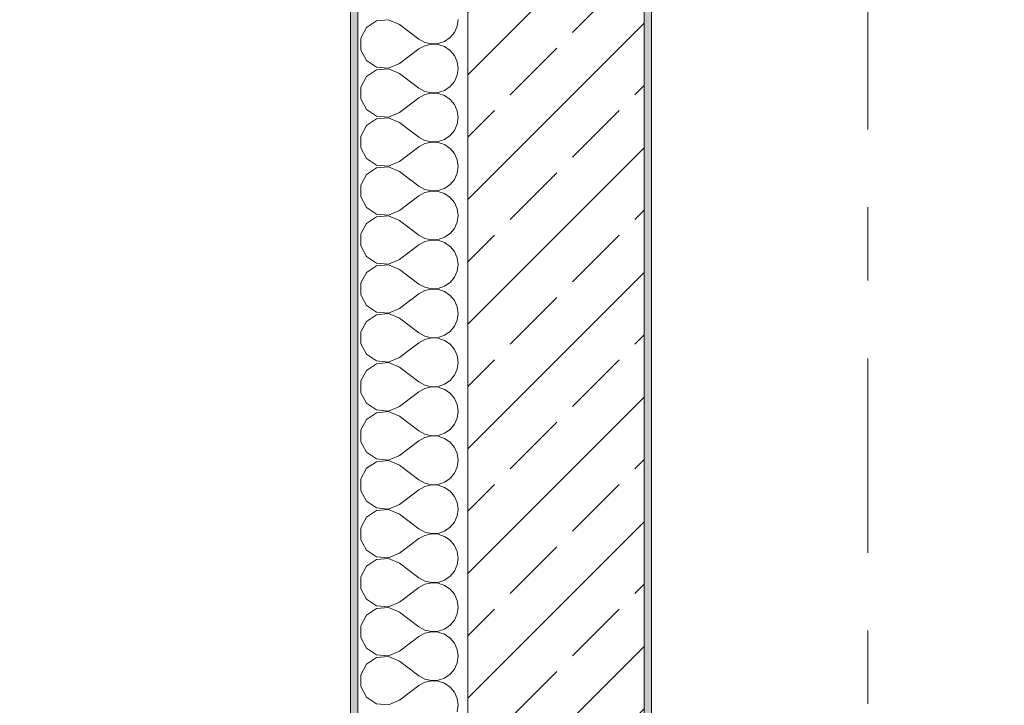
# Model space of a CAD drawing. Header units: metres. Extents: x -4 to 99, y -11 to 17.
# Tile 33 of 256: x -0.626 to 0.716, y 8.8 to 9.733. Entities that reach past the tile are written whole.
import ezdxf

# ---------------------------------------------------------------- set-up
doc = ezdxf.new("R2010")
doc.units = ezdxf.units.M
doc.header["$MEASUREMENT"] = 0
doc.linetypes.add('Strichlinie doppelt', pattern=[0.546806, 0.264583, -0.105833, 0.070556, -0.105833])
for name, color, linetype in [('152 - Bemaßung_ Beschriftung.Ausbau', 7, 'Continuous'), ('451 - Universal.Achsen Raster', 7, 'Continuous'), ('603 - Struktur.Bodenplatte_ Decke Roh', 7, 'Continuous'), ('604 - Struktur.Wand Aussen', 7, 'Continuous'), ('650 - Abdeckung.Fußboden Aufbau', 7, 'Continuous')]:
    doc.layers.add(name, color=color, linetype=linetype)
doc.styles.add('ERSTELLTER_STIL_2', font='txt')
doc.dimstyles.new('ERSTELLTER_STIL__1', dxfattribs={"dimtxt": 0.1, "dimasz": 0.0532, "dimexe": 0.18, "dimexo": 0.0625, "dimgap": 0, "dimtad": 1, "dimzin": 0, "dimdsep": 46, "dimtxsty": 'ERSTELLTER_STIL_2', "dimblk": 'ARROWHEAD_2', "dimblk1": 'ARROWHEAD_2', "dimblk2": 'ARROWHEAD_2', "dimcen": 0.09, "dimse1": 1, "dimse2": 1, "dimclrd": 7, "dimclre": 7, "dimclrt": 7, "dimazin": 0, "dimtfac": 1, "dimtdec": 4, "dimtmove": 0, "dimatfit": 3, "dimfxl": 1, "dimtolj": 1, "dimtzin": 0, "dimarcsym": 0})

# ---------------------------------------------------------------- blocks, each defined once
blk = doc.blocks.new('*X18')
at = {"layer": '604 - Struktur.Wand Aussen', "color": 7, "linetype": 'Continuous', "lineweight": 5}
for p, q in [((-0.1395, 9.7314), (-0.153, 9.7224)), ((-0.1233, 9.733), (-0.1395, 9.7314)), ((-0.1083, 9.7267), (-0.1233, 9.733)), ((-0.1083, 9.7267), (-0.0817, 9.7067)), ((-0.0296, 9.7242), (-0.0283, 9.7333)), ((-0.153, 9.7224), (-0.1607, 9.7081)), ((-0.0392, 9.7087), (-0.0333, 9.7158)), ((-0.0333, 9.7158), (-0.0296, 9.7242)), ((-0.1607, 9.7081), (-0.1607, 9.6919)), ((-0.0817, 9.7067), (-0.0736, 9.7022)), ((-0.0736, 9.7022), (-0.0647, 9.7001)), ((-0.0647, 9.6999), (-0.0736, 9.6978)), ((-0.0647, 9.7001), (-0.0555, 9.7006)), ((-0.0555, 9.6994), (-0.0647, 9.6999)), ((-0.0555, 9.7006), (-0.0468, 9.7035)), ((-0.0468, 9.6965), (-0.0555, 9.6994)), ((-0.0468, 9.7035), (-0.0392, 9.7087)), ((-0.1607, 9.6919), (-0.153, 9.6776)), ((-0.1083, 9.6733), (-0.0817, 9.6933)), ((-0.0736, 9.6978), (-0.0817, 9.6933)), ((-0.0392, 9.6913), (-0.0468, 9.6965)), ((-0.0333, 9.6842), (-0.0392, 9.6913)), ((-0.153, 9.6776), (-0.1395, 9.6686)), ((-0.1233, 9.667), (-0.1083, 9.6733)), ((-0.0296, 9.6758), (-0.0333, 9.6842)), ((-0.0283, 9.6667), (-0.0296, 9.6758)), ((-0.1395, 9.6648), (-0.153, 9.6558)), ((-0.1395, 9.6686), (-0.1233, 9.667)), ((-0.1233, 9.6663), (-0.1395, 9.6648)), ((-0.1083, 9.66), (-0.1233, 9.6663)), ((-0.1083, 9.66), (-0.0817, 9.64)), ((-0.0296, 9.6576), (-0.0283, 9.6667)), ((-0.153, 9.6558), (-0.1607, 9.6415)), ((-0.0392, 9.6421), (-0.0333, 9.6491)), ((-0.0333, 9.6491), (-0.0296, 9.6576)), ((-0.1607, 9.6415), (-0.1607, 9.6252)), ((-0.0817, 9.64), (-0.0736, 9.6355)), ((-0.0736, 9.6311), (-0.0817, 9.6267)), ((-0.0736, 9.6355), (-0.0647, 9.6335)), ((-0.0647, 9.6332), (-0.0736, 9.6311)), ((-0.0647, 9.6335), (-0.0555, 9.6339)), ((-0.0555, 9.6328), (-0.0647, 9.6332)), ((-0.0555, 9.6339), (-0.0468, 9.6369)), ((-0.0468, 9.6298), (-0.0555, 9.6328)), ((-0.0468, 9.6369), (-0.0392, 9.6421)), ((-0.1607, 9.6252), (-0.153, 9.6109)), ((-0.1083, 9.6067), (-0.0817, 9.6267)), ((-0.0392, 9.6246), (-0.0468, 9.6298)), ((-0.0333, 9.6175), (-0.0392, 9.6246)), ((-0.0296, 9.6091), (-0.0333, 9.6175)), ((-0.153, 9.6109), (-0.1395, 9.6019)), ((-0.1233, 9.6004), (-0.1083, 9.6067)), ((-0.0283, 9.6), (-0.0296, 9.6091)), ((-0.1395, 9.5981), (-0.153, 9.5891)), ((-0.1395, 9.6019), (-0.1233, 9.6004)), ((-0.1233, 9.5996), (-0.1395, 9.5981)), ((-0.1083, 9.5933), (-0.1233, 9.5996)), ((-0.1083, 9.5933), (-0.0817, 9.5733)), ((-0.0333, 9.5825), (-0.0296, 9.5909)), ((-0.0296, 9.5909), (-0.0283, 9.6)), ((-0.153, 9.5891), (-0.1607, 9.5748)), ((-0.0392, 9.5754), (-0.0333, 9.5825)), ((-0.1607, 9.5748), (-0.1607, 9.5585)), ((-0.0817, 9.5733), (-0.0736, 9.5689)), ((-0.0736, 9.5645), (-0.0817, 9.56)), ((-0.0736, 9.5689), (-0.0647, 9.5668)), ((-0.0647, 9.5665), (-0.0736, 9.5645)), ((-0.0647, 9.5668), (-0.0555, 9.5672)), ((-0.0555, 9.5661), (-0.0647, 9.5665)), ((-0.0555, 9.5672), (-0.0468, 9.5702)), ((-0.0468, 9.5631), (-0.0555, 9.5661)), ((-0.0468, 9.5702), (-0.0392, 9.5754)), ((-0.1607, 9.5585), (-0.153, 9.5442)), ((-0.1083, 9.54), (-0.0817, 9.56)), ((-0.0392, 9.5579), (-0.0468, 9.5631)), ((-0.0333, 9.5509), (-0.0392, 9.5579)), ((-0.0296, 9.5424), (-0.0333, 9.5509)), ((-0.153, 9.5442), (-0.1395, 9.5352)), ((-0.1233, 9.5337), (-0.1083, 9.54)), ((-0.0283, 9.5333), (-0.0296, 9.5424)), ((-0.1395, 9.5314), (-0.153, 9.5224)), ((-0.1395, 9.5352), (-0.1233, 9.5337)), ((-0.1233, 9.533), (-0.1395, 9.5314)), ((-0.1083, 9.5267), (-0.1233, 9.533)), ((-0.1083, 9.5267), (-0.0817, 9.5067)), ((-0.0333, 9.5158), (-0.0296, 9.5242)), ((-0.0296, 9.5242), (-0.0283, 9.5333)), ((-0.153, 9.5224), (-0.1607, 9.5081)), ((-0.0392, 9.5087), (-0.0333, 9.5158)), ((-0.1607, 9.5081), (-0.1607, 9.4919)), ((-0.0817, 9.5067), (-0.0736, 9.5022)), ((-0.0736, 9.4978), (-0.0817, 9.4933)), ((-0.0736, 9.5022), (-0.0647, 9.5001)), ((-0.0647, 9.4999), (-0.0736, 9.4978)), ((-0.0647, 9.5001), (-0.0555, 9.5006)), ((-0.0555, 9.4994), (-0.0647, 9.4999)), ((-0.0555, 9.5006), (-0.0468, 9.5035)), ((-0.0468, 9.4965), (-0.0555, 9.4994)), ((-0.0468, 9.5035), (-0.0392, 9.5087)), ((-0.1607, 9.4919), (-0.153, 9.4776)), ((-0.1083, 9.4733), (-0.0817, 9.4933)), ((-0.0392, 9.4913), (-0.0468, 9.4965)), ((-0.0333, 9.4842), (-0.0392, 9.4913)), ((-0.0296, 9.4758), (-0.0333, 9.4842)), ((-0.153, 9.4776), (-0.1395, 9.4686)), ((-0.1233, 9.467), (-0.1083, 9.4733)), ((-0.0283, 9.4667), (-0.0296, 9.4758)), ((-0.1395, 9.4648), (-0.153, 9.4558)), ((-0.1395, 9.4686), (-0.1233, 9.467)), ((-0.1233, 9.4663), (-0.1395, 9.4648)), ((-0.1083, 9.46), (-0.1233, 9.4663)), ((-0.1083, 9.46), (-0.0817, 9.44)), ((-0.0333, 9.4491), (-0.0296, 9.4576)), ((-0.0296, 9.4576), (-0.0283, 9.4667)), ((-0.153, 9.4558), (-0.1607, 9.4415)), ((-0.0392, 9.4421), (-0.0333, 9.4491)), ((-0.1607, 9.4415), (-0.1607, 9.4252)), ((-0.0817, 9.44), (-0.0736, 9.4355)), ((-0.0736, 9.4311), (-0.0817, 9.4267)), ((-0.0736, 9.4355), (-0.0647, 9.4335)), ((-0.0647, 9.4332), (-0.0736, 9.4311)), ((-0.0647, 9.4335), (-0.0555, 9.4339)), ((-0.0555, 9.4328), (-0.0647, 9.4332)), ((-0.0555, 9.4339), (-0.0468, 9.4369)), ((-0.0468, 9.4298), (-0.0555, 9.4328)), ((-0.0468, 9.4369), (-0.0392, 9.4421)), ((-0.0392, 9.4246), (-0.0468, 9.4298)), ((-0.1607, 9.4252), (-0.153, 9.4109)), ((-0.1083, 9.4067), (-0.0817, 9.4267)), ((-0.0333, 9.4175), (-0.0392, 9.4246)), ((-0.0296, 9.4091), (-0.0333, 9.4175)), ((-0.153, 9.4109), (-0.1395, 9.4019)), ((-0.1233, 9.4004), (-0.1083, 9.4067)), ((-0.0283, 9.4), (-0.0296, 9.4091)), ((-0.1395, 9.3981), (-0.153, 9.3891)), ((-0.1395, 9.4019), (-0.1233, 9.4004)), ((-0.1233, 9.3996), (-0.1395, 9.3981)), ((-0.1083, 9.3933), (-0.1233, 9.3996)), ((-0.1083, 9.3933), (-0.0817, 9.3733)), ((-0.0333, 9.3825), (-0.0296, 9.3909)), ((-0.0296, 9.3909), (-0.0283, 9.4)), ((-0.153, 9.3891), (-0.1607, 9.3748)), ((-0.0392, 9.3754), (-0.0333, 9.3825)), ((-0.1607, 9.3748), (-0.1607, 9.3585)), ((-0.0817, 9.3733), (-0.0736, 9.3689)), ((-0.0736, 9.3645), (-0.0817, 9.36)), ((-0.0736, 9.3689), (-0.0647, 9.3668)), ((-0.0647, 9.3665), (-0.0736, 9.3645)), ((-0.0647, 9.3668), (-0.0555, 9.3672)), ((-0.0555, 9.3661), (-0.0647, 9.3665)), ((-0.0555, 9.3672), (-0.0468, 9.3702)), ((-0.0468, 9.3631), (-0.0555, 9.3661)), ((-0.0468, 9.3702), (-0.0392, 9.3754)), ((-0.0392, 9.3579), (-0.0468, 9.3631)), ((-0.1607, 9.3585), (-0.153, 9.3442)), ((-0.1083, 9.34), (-0.0817, 9.36)), ((-0.0333, 9.3509), (-0.0392, 9.3579)), ((-0.0296, 9.3424), (-0.0333, 9.3509)), ((-0.153, 9.3442), (-0.1395, 9.3352)), ((-0.1233, 9.3337), (-0.1083, 9.34)), ((-0.0283, 9.3333), (-0.0296, 9.3424)), ((-0.153, 9.3224), (-0.1607, 9.3081)), ((-0.1395, 9.3314), (-0.153, 9.3224)), ((-0.1395, 9.3352), (-0.1233, 9.3337)), ((-0.1233, 9.333), (-0.1395, 9.3314)), ((-0.1083, 9.3267), (-0.1233, 9.333)), ((-0.1083, 9.3267), (-0.0817, 9.3067)), ((-0.0333, 9.3158), (-0.0296, 9.3242)), ((-0.0296, 9.3242), (-0.0283, 9.3333)), ((-0.0392, 9.3087), (-0.0333, 9.3158)), ((-0.1607, 9.3081), (-0.1607, 9.2919)), ((-0.0817, 9.3067), (-0.0736, 9.3022)), ((-0.0736, 9.2978), (-0.0817, 9.2933)), ((-0.0736, 9.3022), (-0.0647, 9.3001)), ((-0.0647, 9.2999), (-0.0736, 9.2978)), ((-0.0647, 9.3001), (-0.0555, 9.3006)), ((-0.0555, 9.2994), (-0.0647, 9.2999)), ((-0.0555, 9.3006), (-0.0468, 9.3035)), ((-0.0468, 9.2965), (-0.0555, 9.2994)), ((-0.0468, 9.3035), (-0.0392, 9.3087)), ((-0.0392, 9.2913), (-0.0468, 9.2965)), ((-0.1607, 9.2919), (-0.153, 9.2776)), ((-0.1083, 9.2733), (-0.0817, 9.2933)), ((-0.0333, 9.2842), (-0.0392, 9.2913)), ((-0.0296, 9.2758), (-0.0333, 9.2842)), ((-0.153, 9.2776), (-0.1395, 9.2686)), ((-0.1233, 9.267), (-0.1083, 9.2733)), ((-0.0283, 9.2667), (-0.0296, 9.2758)), ((-0.153, 9.2558), (-0.1607, 9.2415)), ((-0.1395, 9.2648), (-0.153, 9.2558)), ((-0.1395, 9.2686), (-0.1233, 9.267)), ((-0.1233, 9.2663), (-0.1395, 9.2648)), ((-0.1083, 9.26), (-0.1233, 9.2663)), ((-0.1083, 9.26), (-0.0817, 9.24)), ((-0.0333, 9.2491), (-0.0296, 9.2576)), ((-0.0296, 9.2576), (-0.0283, 9.2667)), ((-0.0468, 9.2369), (-0.0392, 9.2421)), ((-0.0392, 9.2421), (-0.0333, 9.2491)), ((-0.1607, 9.2415), (-0.1607, 9.2252)), ((-0.0817, 9.24), (-0.0736, 9.2355)), ((-0.0736, 9.2311), (-0.0817, 9.2267)), ((-0.0736, 9.2355), (-0.0647, 9.2335)), ((-0.0647, 9.2332), (-0.0736, 9.2311)), ((-0.0647, 9.2335), (-0.0555, 9.2339)), ((-0.0555, 9.2328), (-0.0647, 9.2332)), ((-0.0555, 9.2339), (-0.0468, 9.2369)), ((-0.0468, 9.2298), (-0.0555, 9.2328)), ((-0.0392, 9.2246), (-0.0468, 9.2298)), ((-0.1607, 9.2252), (-0.153, 9.2109)), ((-0.1083, 9.2067), (-0.0817, 9.2267)), ((-0.0333, 9.2175), (-0.0392, 9.2246)), ((-0.0296, 9.2091), (-0.0333, 9.2175)), ((-0.153, 9.2109), (-0.1395, 9.2019)), ((-0.1395, 9.2019), (-0.1233, 9.2004)), ((-0.1233, 9.2004), (-0.1083, 9.2067)), ((-0.0283, 9.2), (-0.0296, 9.2091)), ((-0.153, 9.1891), (-0.1607, 9.1748)), ((-0.1395, 9.1981), (-0.153, 9.1891)), ((-0.1233, 9.1996), (-0.1395, 9.1981)), ((-0.1083, 9.1933), (-0.1233, 9.1996)), ((-0.1083, 9.1933), (-0.0817, 9.1733)), ((-0.0333, 9.1825), (-0.0296, 9.1909)), ((-0.0296, 9.1909), (-0.0283, 9.2)), ((-0.0468, 9.1702), (-0.0392, 9.1754)), ((-0.0392, 9.1754), (-0.0333, 9.1825)), ((-0.1607, 9.1748), (-0.1607, 9.1585)), ((-0.0817, 9.1733), (-0.0736, 9.1689)), ((-0.0736, 9.1645), (-0.0817, 9.16)), ((-0.0736, 9.1689), (-0.0647, 9.1668)), ((-0.0647, 9.1665), (-0.0736, 9.1645)), ((-0.0647, 9.1668), (-0.0555, 9.1672)), ((-0.0555, 9.1661), (-0.0647, 9.1665)), ((-0.0555, 9.1672), (-0.0468, 9.1702)), ((-0.0468, 9.1631), (-0.0555, 9.1661)), ((-0.0392, 9.1579), (-0.0468, 9.1631)), ((-0.1607, 9.1585), (-0.153, 9.1442)), ((-0.1083, 9.14), (-0.0817, 9.16)), ((-0.0333, 9.1509), (-0.0392, 9.1579)), ((-0.0296, 9.1424), (-0.0333, 9.1509)), ((-0.153, 9.1442), (-0.1395, 9.1352)), ((-0.1395, 9.1352), (-0.1233, 9.1337)), ((-0.1233, 9.1337), (-0.1083, 9.14)), ((-0.0283, 9.1333), (-0.0296, 9.1424)), ((-0.153, 9.1224), (-0.1607, 9.1081)), ((-0.1395, 9.1314), (-0.153, 9.1224)), ((-0.1233, 9.133), (-0.1395, 9.1314)), ((-0.1083, 9.1267), (-0.1233, 9.133)), ((-0.1083, 9.1267), (-0.0817, 9.1067)), ((-0.0333, 9.1158), (-0.0296, 9.1242)), ((-0.0296, 9.1242), (-0.0283, 9.1333)), ((-0.1607, 9.1081), (-0.1607, 9.0919)), ((-0.0468, 9.1035), (-0.0392, 9.1087)), ((-0.0392, 9.1087), (-0.0333, 9.1158)), ((-0.0817, 9.1067), (-0.0736, 9.1022)), ((-0.0736, 9.0978), (-0.0817, 9.0933)), ((-0.0736, 9.1022), (-0.0647, 9.1001)), ((-0.0647, 9.0999), (-0.0736, 9.0978)), ((-0.0647, 9.1001), (-0.0555, 9.1006)), ((-0.0555, 9.0994), (-0.0647, 9.0999)), ((-0.0555, 9.1006), (-0.0468, 9.1035)), ((-0.0468, 9.0965), (-0.0555, 9.0994)), ((-0.0392, 9.0913), (-0.0468, 9.0965)), ((-0.1607, 9.0919), (-0.153, 9.0776)), ((-0.1083, 9.0733), (-0.0817, 9.0933)), ((-0.0333, 9.0842), (-0.0392, 9.0913)), ((-0.0296, 9.0758), (-0.0333, 9.0842)), ((-0.153, 9.0776), (-0.1395, 9.0686)), ((-0.1395, 9.0686), (-0.1233, 9.067)), ((-0.1233, 9.067), (-0.1083, 9.0733)), ((-0.0283, 9.0667), (-0.0296, 9.0758)), ((-0.153, 9.0558), (-0.1607, 9.0415)), ((-0.1395, 9.0648), (-0.153, 9.0558)), ((-0.1233, 9.0663), (-0.1395, 9.0648)), ((-0.1083, 9.06), (-0.1233, 9.0663)), ((-0.1083, 9.06), (-0.0817, 9.04)), ((-0.0333, 9.0491), (-0.0296, 9.0576)), ((-0.0296, 9.0576), (-0.0283, 9.0667)), ((-0.1607, 9.0415), (-0.1607, 9.0252)), ((-0.0468, 9.0369), (-0.0392, 9.0421)), ((-0.0392, 9.0421), (-0.0333, 9.0491)), ((-0.0817, 9.04), (-0.0736, 9.0355)), ((-0.0736, 9.0311), (-0.0817, 9.0267)), ((-0.0736, 9.0355), (-0.0647, 9.0335)), ((-0.0647, 9.0332), (-0.0736, 9.0311)), ((-0.0647, 9.0335), (-0.0555, 9.0339)), ((-0.0555, 9.0328), (-0.0647, 9.0332)), ((-0.0555, 9.0339), (-0.0468, 9.0369)), ((-0.0468, 9.0298), (-0.0555, 9.0328)), ((-0.0392, 9.0246), (-0.0468, 9.0298)), ((-0.1607, 9.0252), (-0.153, 9.0109)), ((-0.1083, 9.0067), (-0.0817, 9.0267)), ((-0.0333, 9.0175), (-0.0392, 9.0246)), ((-0.0296, 9.0091), (-0.0333, 9.0175)), ((-0.153, 9.0109), (-0.1395, 9.0019)), ((-0.1395, 9.0019), (-0.1233, 9.0004)), ((-0.1233, 9.0004), (-0.1083, 9.0067)), ((-0.0283, 9), (-0.0296, 9.0091)), ((-0.153, 8.9891), (-0.1607, 8.9748)), ((-0.1395, 8.9981), (-0.153, 8.9891)), ((-0.1233, 8.9996), (-0.1395, 8.9981)), ((-0.1083, 8.9933), (-0.1233, 8.9996)), ((-0.1083, 8.9933), (-0.0817, 8.9733)), ((-0.0333, 8.9825), (-0.0296, 8.9909)), ((-0.0296, 8.9909), (-0.0283, 9)), ((-0.1607, 8.9748), (-0.1607, 8.9585)), ((-0.0468, 8.9702), (-0.0392, 8.9754)), ((-0.0392, 8.9754), (-0.0333, 8.9825)), ((-0.0817, 8.9733), (-0.0736, 8.9689)), ((-0.0736, 8.9645), (-0.0817, 8.96)), ((-0.0736, 8.9689), (-0.0647, 8.9668)), ((-0.0647, 8.9665), (-0.0736, 8.9645)), ((-0.0647, 8.9668), (-0.0555, 8.9672)), ((-0.0555, 8.9661), (-0.0647, 8.9665)), ((-0.0555, 8.9672), (-0.0468, 8.9702)), ((-0.0468, 8.9631), (-0.0555, 8.9661)), ((-0.0392, 8.9579), (-0.0468, 8.9631)), ((-0.1607, 8.9585), (-0.153, 8.9442)), ((-0.1083, 8.94), (-0.0817, 8.96)), ((-0.0333, 8.9509), (-0.0392, 8.9579)), ((-0.0296, 8.9424), (-0.0333, 8.9509)), ((-0.153, 8.9442), (-0.1395, 8.9352)), ((-0.1395, 8.9352), (-0.1233, 8.9337)), ((-0.1233, 8.9337), (-0.1083, 8.94)), ((-0.0283, 8.9333), (-0.0296, 8.9424)), ((-0.153, 8.9224), (-0.1607, 8.9081)), ((-0.1395, 8.9314), (-0.153, 8.9224)), ((-0.1233, 8.933), (-0.1395, 8.9314)), ((-0.1083, 8.9267), (-0.1233, 8.933)), ((-0.1083, 8.9267), (-0.0817, 8.9067)), ((-0.0333, 8.9158), (-0.0296, 8.9242)), ((-0.0296, 8.9242), (-0.0283, 8.9333)), ((-0.1607, 8.9081), (-0.1607, 8.8919)), ((-0.0817, 8.9067), (-0.0736, 8.9022)), ((-0.0468, 8.9035), (-0.0392, 8.9087)), ((-0.0392, 8.9087), (-0.0333, 8.9158)), ((-0.1083, 8.8733), (-0.0817, 8.8933)), ((-0.0736, 8.8978), (-0.0817, 8.8933)), ((-0.0736, 8.9022), (-0.0647, 8.9001)), ((-0.0647, 8.8999), (-0.0736, 8.8978)), ((-0.0647, 8.9001), (-0.0555, 8.9006)), ((-0.0555, 8.8994), (-0.0647, 8.8999)), ((-0.0555, 8.9006), (-0.0468, 8.9035)), ((-0.0468, 8.8965), (-0.0555, 8.8994)), ((-0.0392, 8.8913), (-0.0468, 8.8965)), ((-0.1607, 8.8919), (-0.153, 8.8776)), ((-0.0333, 8.8842), (-0.0392, 8.8913)), ((-0.0296, 8.8758), (-0.0333, 8.8842)), ((-0.153, 8.8776), (-0.1395, 8.8686)), ((-0.1395, 8.8686), (-0.1233, 8.867)), ((-0.1233, 8.867), (-0.1083, 8.8733)), ((-0.0283, 8.8667), (-0.0296, 8.8758)), ((-0.0296, 8.8576), (-0.0283, 8.8667)), ((-0.153, 8.8558), (-0.1607, 8.8415)), ((-0.1395, 8.8648), (-0.153, 8.8558)), ((-0.1233, 8.8663), (-0.1395, 8.8648)), ((-0.1083, 8.86), (-0.1233, 8.8663)), ((-0.1083, 8.86), (-0.0817, 8.84)), ((-0.0333, 8.8491), (-0.0296, 8.8576)), ((-0.1607, 8.8415), (-0.1607, 8.8252)), ((-0.0817, 8.84), (-0.0736, 8.8355)), ((-0.0468, 8.8369), (-0.0392, 8.8421)), ((-0.0392, 8.8421), (-0.0333, 8.8491)), ((-0.1083, 8.8067), (-0.0817, 8.8267)), ((-0.0736, 8.8311), (-0.0817, 8.8267)), ((-0.0736, 8.8355), (-0.0647, 8.8335)), ((-0.0647, 8.8332), (-0.0736, 8.8311)), ((-0.0647, 8.8335), (-0.0555, 8.8339)), ((-0.0555, 8.8328), (-0.0647, 8.8332)), ((-0.0555, 8.8339), (-0.0468, 8.8369)), ((-0.0468, 8.8298), (-0.0555, 8.8328)), ((-0.0392, 8.8246), (-0.0468, 8.8298)), ((-0.1607, 8.8252), (-0.153, 8.8109)), ((-0.0333, 8.8175), (-0.0392, 8.8246)), ((-0.0296, 8.8091), (-0.0333, 8.8175)), ((-0.153, 8.8109), (-0.1395, 8.8019)), ((-0.1395, 8.8019), (-0.1233, 8.8004)), ((-0.1233, 8.8004), (-0.1083, 8.8067)), ((-0.0283, 8.8), (-0.0296, 8.8091)), ((-0.0296, 8.7909), (-0.0283, 8.8))]:
    blk.add_line(p, q, dxfattribs=at)
blk = doc.blocks.new('*D360')
at = {"layer": '152 - Bemaßung_ Beschriftung.Ausbau', "color": 7, "linetype": 'Continuous', "lineweight": 5}
for p, q in [((-1.175, 7.895), (-1.175, 13.695)), ((-1.21, 7.9152), (-1.14, 7.8748)), ((-1.1225, 7.895), (-1.2275, 7.895)), ((-1.175, 6.105), (-1.175, 7.895)), ((-1.21, 6.1252), (-1.14, 6.0848)), ((-1.1225, 6.105), (-1.2275, 6.105))]:
    blk.add_line(p, q, dxfattribs=at)
at = {"layer": '152 - Bemaßung_ Beschriftung.Ausbau', "color": 7, "lineweight": 5, "char_height": 0.1, "attachment_point": 7, "rotation": 90, "style": 'ERSTELLTER_STIL_2'}
for s, insert in [('\\A1;{\\pql;\\fArial|b0|i0|c0|p38;1,79}', (-1.195, 6.867)), ('\\A1;{\\pql;\\fArial|b0|i0|c0|p38;2,01}', (-1.055, 6.867))]:
    blk.add_mtext(s, dxfattribs=dict(at, insert=insert))
blk = doc.blocks.new('ARROWHEAD_2')
at = {"color": 0, "linetype": 'Continuous', "lineweight": 0}
for p, q in [((-0.378, -0.655), (0.378, 0.655)), ((0, 0), (-1, 0))]:
    blk.add_line(p, q, dxfattribs=at)
blk = doc.blocks.new('*D361')
at = {"layer": '152 - Bemaßung_ Beschriftung.Ausbau', "color": 7, "linetype": 'Continuous', "lineweight": 5}
for p, q in [((-1.21, 13.7152), (-1.14, 13.6748)), ((-1.1225, 13.695), (-1.2275, 13.695)), ((-1.175, 7.895), (-1.175, 13.695)), ((-1.21, 7.9152), (-1.14, 7.8748))]:
    blk.add_line(p, q, dxfattribs=at)
at = {"layer": '152 - Bemaßung_ Beschriftung.Ausbau', "color": 7, "lineweight": 5, "insert": (-1.195, 10.662), "char_height": 0.1, "attachment_point": 7, "rotation": 90, "style": 'ERSTELLTER_STIL_2'}
blk.add_mtext('\\A1;{\\pql;\\fArial|b0|i0|c0|p38;5,80}', dxfattribs=at)
blk = doc.blocks.new('*D366')
at = {"layer": '152 - Bemaßung_ Beschriftung.Ausbau', "color": 7, "linetype": 'Continuous', "lineweight": 5}
for p, q in [((-1.71, 13.4752), (-1.64, 13.4348)), ((-1.6225, 13.455), (-1.7275, 13.455)), ((-1.675, 0.245), (-1.675, 13.455)), ((-1.71, 0.2652), (-1.64, 0.2248)), ((-1.6225, 0.245), (-1.7275, 0.245)), ((-1.675, 0.005), (-1.675, 0.245))]:
    blk.add_line(p, q, dxfattribs=at)
at = {"layer": '152 - Bemaßung_ Beschriftung.Ausbau', "color": 7, "lineweight": 5, "insert": (-1.695, 6.679), "char_height": 0.1, "attachment_point": 7, "rotation": 90, "style": 'ERSTELLTER_STIL_2'}
blk.add_mtext('\\A1;{\\pql;\\fArial|b0|i0|c0|p38;13,21}', dxfattribs=at)
blk = doc.blocks.new('*D377')
at = {"layer": '152 - Bemaßung_ Beschriftung.Ausbau', "color": 7, "linetype": 'Continuous', "lineweight": 5}
for p, q in [((-2.21, 13.0202), (-2.14, 12.9798)), ((-2.1225, 13), (-2.2275, 13)), ((-2.175, 8.5), (-2.175, 13)), ((-2.21, 8.5202), (-2.14, 8.4798)), ((-2.1225, 8.5), (-2.2275, 8.5))]:
    blk.add_line(p, q, dxfattribs=at)
at = {"layer": '152 - Bemaßung_ Beschriftung.Ausbau', "color": 7, "lineweight": 5, "insert": (-2.195, 10.617), "char_height": 0.1, "attachment_point": 7, "rotation": 90, "style": 'ERSTELLTER_STIL_2'}
blk.add_mtext('\\A1;{\\pql;\\fArial|b0|i0|c0|p38;4,50}', dxfattribs=at)
blk = doc.blocks.new('*D382')
at = {"layer": '152 - Bemaßung_ Beschriftung.Ausbau', "color": 7, "linetype": 'Continuous', "lineweight": 5}
for p, q in [((-2.675, 13.845), (-2.675, 13.8792)), ((-2.64, 13.8248), (-2.71, 13.8652)), ((-2.6225, 13.845), (-2.7275, 13.845)), ((-2.675, -0.145), (-2.675, 13.845)), ((-2.71, -0.1248), (-2.64, -0.1652)), ((-2.6225, -0.145), (-2.7275, -0.145)), ((-2.675, -0.1792), (-2.675, -0.145))]:
    blk.add_line(p, q, dxfattribs=at)
at = {"layer": '152 - Bemaßung_ Beschriftung.Ausbau', "color": 7, "lineweight": 5, "insert": (-2.695, 6.679), "char_height": 0.1, "attachment_point": 7, "rotation": 90, "style": 'ERSTELLTER_STIL_2'}
blk.add_mtext('\\A1;{\\pql;\\fArial|b0|i0|c0|p38;13,99}', dxfattribs=at)

msp = doc.modelspace()

# ---------------------------------------------------------------- hatches: boundary and pattern name
at = {"layer": '604 - Struktur.Wand Aussen', "linetype": 'Continuous', "lineweight": 0, "true_color": 0x000000}
h = msp.add_hatch(dxfattribs=at)
h.set_pattern_fill('Verputz_0001', color=18, style=0, pattern_type=2)
h.set_pattern_definition([(0, (0, 0), (0, 0.08660254), [0, -0.05]), (0, (0.025, 0.0433), (0, 0.08660254), [0, -0.05])])
h.paths.add_polyline_path([(-0.175, 13.845), (-0.175, 7.895), (-0.165, 7.895), (-0.165, 13.845)])
h = msp.add_hatch(dxfattribs=at)
h.set_pattern_fill('Beton__Stahlbeton_0001', color=18, style=0, pattern_type=2)
h.set_pattern_definition([(45, (0, 0), (-0.0848528, 0.0848528), []), (45, (-0.04243, 0.04243), (-0.0848528, 0.0848528), [0.09, -0.03])])
h.paths.add_polyline_path([(-0.015, 13.455), (-0.015, 7.895), (0.105, 7.895), (0.175, 7.895), (0.225, 7.895), (0.225, 13.455)])
h = msp.add_hatch(dxfattribs=at)
h.set_pattern_fill('Gips_0001', color=18, style=0, pattern_type=2)
h.set_pattern_definition([(45, (0, 0), (-0.01767767, 0.01767767), [0, -0.025])])
h.paths.add_polyline_path([(0.235, 8.51), (0.235, 13.445), (0.225, 13.445), (0.225, 8.51)])

# ---------------------------------------------------------------- linework, layer by layer
at = {"layer": '451 - Universal.Achsen Raster', "color": 160, "linetype": 'Strichlinie doppelt', "lineweight": 9, "true_color": 0x3232ff}
msp.add_line((0.53, -10.585), (0.53, 16.355), dxfattribs=at)
at = {"layer": '603 - Struktur.Bodenplatte_ Decke Roh', "color": 7, "linetype": 'Continuous', "lineweight": 18, "flags": 128}
msp.add_lwpolyline([(47.48, 13.695), (14.78, 13.695), (14.78, 13), (14.84, 13), (14.84, 8.585), (13.03, 8.585), (13.03, 8.725), (11.41, 8.725), (11.41, 13), (11.48, 13), (11.48, 13.695), (-0.015, 13.695), (-0.015, 0.005)], dxfattribs=at)
at = {"layer": '604 - Struktur.Wand Aussen', "color": 7, "linetype": 'Continuous', "lineweight": 5}
msp.add_line((-0.165, 13.705), (-0.165, 7.895), dxfattribs=at)
at = {"layer": '604 - Struktur.Wand Aussen', "color": 7, "linetype": 'Continuous', "lineweight": 13}
for p, q in [((-0.015, 13.455), (-0.015, 7.895)), ((0.225, 8.51), (0.225, 13.445))]:
    msp.add_line(p, q, dxfattribs=at)
at = {"layer": '604 - Struktur.Wand Aussen', "color": 7, "linetype": 'Continuous', "lineweight": 5, "flags": 128}
for points in [[(-0.175, 13.845), (-0.175, 7.895)], [(0.235, 8.51), (0.235, 13.445)]]:
    msp.add_lwpolyline(points, dxfattribs=at)
at = {"layer": '650 - Abdeckung.Fußboden Aufbau', "color": 7, "linetype": 'Continuous', "lineweight": 13, "flags": 128}
msp.add_lwpolyline([(7.81, 7.51), (7.66, 7.51), (7.66, 8.09), (7.57, 8.09), (7.57, 8.51), (7.66, 8.51), (7.66, 12.99), (7.57, 12.99), (7.57, 13.445), (4.29, 13.445), (4.29, 12.99), (3.97, 12.99), (3.97, 13.445), (0.69, 13.445), (0.69, 12.99), (0.37, 12.99), (0.37, 13.445), (0.235, 13.445), (0.235, 8.51)], dxfattribs=at)

# ---------------------------------------------------------------- block references
at = {"layer": '604 - Struktur.Wand Aussen', "color": 7, "lineweight": 18}
msp.add_blockref('*X18', (0, 0), dxfattribs=at)

# ---------------------------------------------------------------- dimensions: what is measured, and where the dimension line sits
at = {"layer": '152 - Bemaßung_ Beschriftung.Ausbau', "color": 7, "linetype": 'Continuous', "lineweight": 5}
for base, p1, p2, picture, middle in [((-2.675, 13.845), (-0.165, -0.145), (-0.165, 13.845), '*D382', (-2.745, 6.847)), ((-1.175, 13.695), (0.105, 7.895), (-0.015, 13.695), '*D361', (-1.245, 10.7919)), ((-1.175, 7.895), (0.105, 6.105), (0.105, 7.895), '*D360', (-1.245, 6.9969)), ((-1.675, 13.455), (0.225, 0.245), (0.225, 13.455), '*D366', (-1.745, 6.847)), ((-2.175, 13), (0.68, 8.5), (0.68, 13), '*D377', (-2.245, 10.7468))]:
    dim = msp.add_linear_dim(base=base, p1=p1, p2=p2, angle=90, dimstyle='ERSTELLTER_STIL__1', dxfattribs=at)
    dim.commit()
    dim.dimension.update_dxf_attribs({"geometry": picture, "text_midpoint": middle, "dimtype": 160, "text_rotation": 90})

doc.saveas('drawing.dxf')
